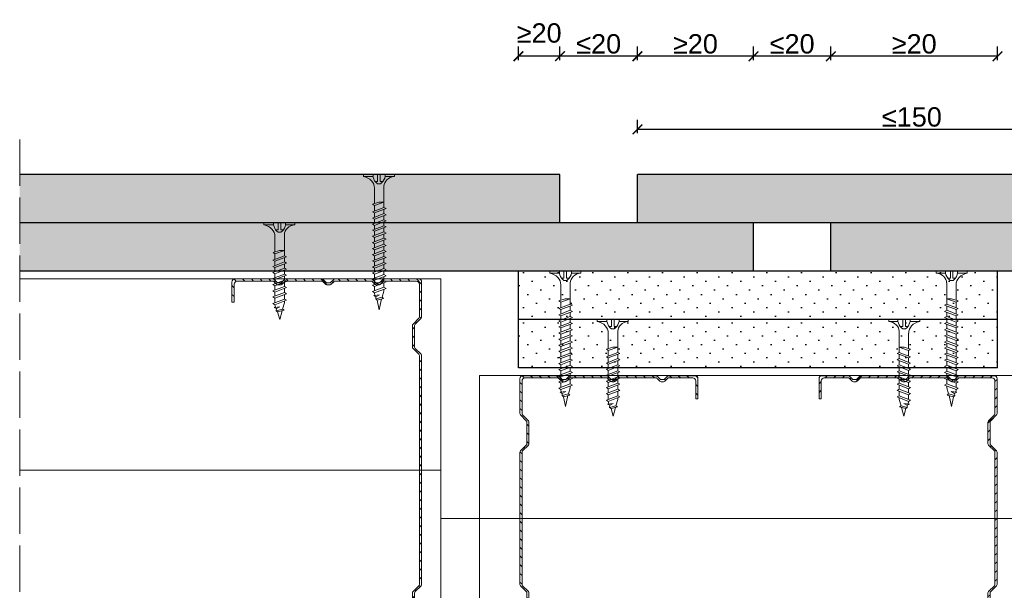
# Model space of a CAD drawing. Header units: millimetres. Extents: x 1770 to 2946, y 954 to 1412.
# Tile 7 of 8: x 2564 to 2819, y 1265 to 1412. Entities that reach past the tile are written whole.
import ezdxf

# ---------------------------------------------------------------- set-up
doc = ezdxf.new("R2010")
doc.units = ezdxf.units.MM
doc.linetypes.add('ACAD_ISO02W100', pattern=[15, 12, -3])
for name, color, linetype, lineweight in [('_ISOVER WELNA', 7, 'BATTING', 9), ('_RIGIPS AKCESORIA', 7, 'Continuous', 18), ('_RIGIPS G-K', 7, 'Continuous', 25), ('_RIGIPS PROFIL', 7, 'Continuous', 18), ('PRZERYWANA', 7, 'ACAD_ISO02W100', 9), ('WYMIARY', 7, 'Continuous', 25)]:
    doc.layers.add(name, color=color, linetype=linetype, lineweight=lineweight)
doc.styles.get("Standard").update_dxf_attribs({"font": 'arial.ttf'})
doc.linetypes.add('BATTING', pattern='A,0.00254,-2.54,[134,ltypeshp.shx,S=2.54,R=0,X=-2.54,Y=0],-5.08,[134,ltypeshp.shx,S=2.54,R=180,X=2.54,Y=0],-2.54', length=10.16254)
doc.dimstyles.new('ISO-25', dxfattribs={"dimtxt": 5, "dimasz": 2.5, "dimexe": 2.5, "dimexo": 0.625, "dimtad": 1, "dimtxsty": 'Standard', "dimblk": 'ARCHTICK', "dimcen": 2.5, "dimadec": 0, "dimazin": 0, "dimtfac": 1, "dimtmove": 0, "dimatfit": 3, "dimfxl": 1, "dimfxlon": 1, "dimarcsym": 0})
pattern_1 = [(315, (793.888, -502.8173), (3.367596, 1.122532), [0, -3.175])]

# ---------------------------------------------------------------- blocks, each defined once
blk = doc.blocks.new('TN 25')
at = {"layer": '_RIGIPS AKCESORIA'}
for p, q in [((0, -0.84), (0, 7.16)), ((0, 7.16), (0.46, 7.16)), ((0.46, 7.16), (0.46, 4.78)), ((0.46, 4.78), (0, 4.78)), ((0, 3.5), (1.77, 3.5)), ((0, 2.83), (1.77, 2.83)), ((1.77, 3.5), (1.77, 4.2)), ((1.77, 2.83), (1.77, 2.18)), ((3.02, 4.46), (8.47, 4.46)), ((7.12, 4.46), (7.12, 3.18)), ((8.03, 2.01), (7.12, 4.46)), ((7.12, 3.18), (7.65, 1.53)), ((8.47, 4.46), (8.79, 5)), ((9.61, 1.51), (8.47, 4.46)), ((8.79, 5), (9.93, 2.01)), ((9, 4.46), (10.1, 4.46)), ((10.1, 4.46), (10.41, 5)), ((11.23, 1.51), (10.1, 4.46)), ((10.41, 5), (11.56, 2.01)), ((10.62, 4.46), (11.67, 4.46)), ((11.67, 4.46), (11.99, 5)), ((12.81, 1.51), (11.67, 4.46)), ((11.99, 5), (13.14, 2.01)), ((12.2, 4.46), (13.21, 4.46)), ((13.21, 4.46), (13.52, 5)), ((14.34, 1.51), (13.21, 4.46)), ((13.52, 5), (14.67, 2.01)), ((13.73, 4.46), (14.8, 4.46)), ((14.8, 4.46), (15.12, 5)), ((15.94, 1.51), (14.8, 4.46)), ((15.12, 5), (16.26, 2.01)), ((15.33, 4.46), (16.42, 4.46)), ((16.42, 4.46), (16.73, 5)), ((17.55, 1.51), (16.42, 4.46)), ((16.73, 5), (17.88, 2.01)), ((16.94, 4.46), (17.99, 4.46)), ((17.99, 4.46), (18.31, 5)), ((19.13, 1.51), (17.99, 4.46)), ((18.31, 5), (19.45, 2.01)), ((18.52, 4.46), (19.68, 4.46)), ((19.68, 4.46), (20, 5)), ((20.82, 1.51), (19.68, 4.46)), ((20, 5), (21.14, 2.01)), ((20.21, 4.46), (20.7, 4.46)), ((20.7, 4.46), (22.28, 3.98)), ((21.85, 1.83), (21.67, 3.28)), ((21.67, 3.28), (22.14, 2.4)), ((22.28, 3.98), (22.56, 4.37)), ((22.7, 2.36), (22.28, 3.98)), ((22.56, 4.37), (23.03, 2.71)), ((23.03, 2.71), (22.7, 2.36)), ((22.71, 3.85), (25, 3.24)), ((25, 3.24), (23.03, 2.71)), ((0.46, 1.64), (0, 1.64)), ((0.46, -0.84), (0.46, 1.64)), ((7.49, 2.01), (3.55, 2.01)), ((7.65, 1.53), (8.03, 2.01)), ((9.41, 2.01), (8.03, 2.01)), ((9.93, 2.01), (9.61, 1.51)), ((11.04, 2.01), (9.93, 2.01)), ((11.56, 2.01), (11.23, 1.51)), ((12.61, 2.01), (11.56, 2.01)), ((13.14, 2.01), (12.81, 1.51)), ((14.15, 2.01), (13.14, 2.01)), ((14.67, 2.01), (14.34, 1.51)), ((15.74, 2.01), (14.67, 2.01)), ((16.26, 2.01), (15.94, 1.51)), ((17.36, 2.01), (16.26, 2.01)), ((17.88, 2.01), (17.55, 1.51)), ((18.93, 2.01), (17.88, 2.01)), ((19.45, 2.01), (19.13, 1.51)), ((19.45, 2.01), (20.62, 2.01)), ((21.14, 2.01), (20.82, 1.51)), ((21.14, 2.01), (21.81, 2.12)), ((22.14, 2.4), (21.85, 1.83)), ((22.7, 2.36), (22.14, 2.4)), ((0, -0.84), (0.46, -0.84))]:
    blk.add_line(p, q, dxfattribs=at)
for centre, major_axis, ratio, start_param, end_param in [((3.09, 7.67), (0.17, 3.2), 0.826134, 1.773653, 3.180586), ((-0.04, 0.9), (0, 3.93), 0.848176, -0.720942, -0.151112), ((1.66, 3.18), (0, 0.895), 0.848176, -1.552777, -0.720942), ((1.66, 3.18), (0, 0.895), 0.848176, 3.862535, 4.730408), ((3.37, -1.57), (0.28, 3.57), 0.832181, 0.035984, 1.430787), ((-2.73, 15.91), (0, 14.76), 0.848176, 3.399396, 3.475072), ((0.59, 4.62), (0, 2.81), 0.848176, 3.475072, 3.862535)]:
    blk.add_ellipse(centre, major_axis=major_axis, ratio=ratio, start_param=start_param, end_param=end_param, dxfattribs=at)
blk = doc.blocks.new('TN 35')
at = {"layer": '_RIGIPS AKCESORIA'}
for p, q in [((0, -0.84), (0, 7.16)), ((0, 7.16), (0.46, 7.16)), ((0.46, 7.16), (0.46, 4.78)), ((0.46, 4.78), (0, 4.78)), ((0, 3.5), (1.77, 3.5)), ((0, 2.83), (1.77, 2.83)), ((1.77, 3.5), (1.77, 4.2)), ((1.77, 2.83), (1.77, 2.18)), ((3.02, 4.46), (8.47, 4.46)), ((7.12, 4.46), (7.12, 3.18)), ((8.03, 2.01), (7.12, 4.46)), ((7.12, 3.18), (7.65, 1.53)), ((8.47, 4.46), (8.79, 5)), ((9.61, 1.51), (8.47, 4.46)), ((8.79, 5), (9.93, 2.01)), ((9, 4.46), (10.1, 4.46)), ((10.1, 4.46), (10.41, 5)), ((11.23, 1.51), (10.1, 4.46)), ((10.41, 5), (11.56, 2.01)), ((10.62, 4.46), (11.67, 4.46)), ((11.67, 4.46), (11.99, 5)), ((12.81, 1.51), (11.67, 4.46)), ((11.99, 5), (13.14, 2.01)), ((12.2, 4.46), (13.21, 4.46)), ((13.21, 4.46), (13.52, 5)), ((14.34, 1.51), (13.21, 4.46)), ((13.52, 5), (14.67, 2.01)), ((13.73, 4.46), (14.8, 4.46)), ((14.8, 4.46), (15.12, 5)), ((15.94, 1.51), (14.8, 4.46)), ((15.12, 5), (16.26, 2.01)), ((15.33, 4.46), (16.42, 4.46)), ((16.42, 4.46), (16.73, 5)), ((17.55, 1.51), (16.42, 4.46)), ((16.73, 5), (17.88, 2.01)), ((16.94, 4.46), (17.99, 4.46)), ((17.99, 4.46), (18.31, 5)), ((19.13, 1.51), (17.99, 4.46)), ((18.31, 5), (19.45, 2.01)), ((18.52, 4.46), (19.57, 4.46)), ((19.57, 4.46), (19.88, 5)), ((20.7, 1.51), (19.57, 4.46)), ((19.88, 5), (21.03, 2.01)), ((20.09, 4.46), (21.14, 4.46)), ((21.14, 4.46), (21.46, 5)), ((22.28, 1.51), (21.14, 4.46)), ((21.46, 5), (22.6, 2.01)), ((21.67, 4.46), (22.72, 4.46)), ((22.72, 4.46), (23.03, 5)), ((23.85, 1.51), (22.72, 4.46)), ((23.03, 5), (24.18, 2.01)), ((23.24, 4.46), (24.29, 4.46)), ((24.29, 4.46), (24.61, 5)), ((25.43, 1.51), (24.29, 4.46)), ((24.61, 5), (25.75, 2.01)), ((24.81, 4.46), (25.87, 4.46)), ((25.87, 4.46), (26.18, 5)), ((27, 1.51), (25.87, 4.46)), ((26.18, 5), (27.33, 2.01)), ((26.39, 4.46), (27.44, 4.46)), ((27.44, 4.46), (27.76, 5)), ((28.58, 1.51), (27.44, 4.46)), ((27.76, 5), (28.9, 2.01)), ((27.96, 4.46), (29.13, 4.46)), ((29.13, 4.46), (29.45, 5)), ((30.27, 1.51), (29.13, 4.46)), ((29.45, 5), (30.59, 2.01)), ((29.65, 4.46), (30.15, 4.46)), ((30.15, 4.46), (31.73, 3.98)), ((31.3, 1.83), (31.12, 3.28)), ((31.12, 3.28), (31.59, 2.4)), ((31.73, 3.98), (32.01, 4.37)), ((32.15, 2.36), (31.73, 3.98)), ((32.01, 4.37), (32.48, 2.71)), ((32.48, 2.71), (32.15, 2.36)), ((32.16, 3.85), (35, 3.24)), ((35, 3.24), (32.48, 2.71)), ((0.46, 1.64), (0, 1.64)), ((0.46, -0.84), (0.46, 1.64)), ((7.49, 2.01), (3.55, 2.01)), ((7.65, 1.53), (8.03, 2.01)), ((9.41, 2.01), (8.03, 2.01)), ((9.93, 2.01), (9.61, 1.51)), ((11.04, 2.01), (9.93, 2.01)), ((11.56, 2.01), (11.23, 1.51)), ((12.61, 2.01), (11.56, 2.01)), ((13.14, 2.01), (12.81, 1.51)), ((14.15, 2.01), (13.14, 2.01)), ((14.67, 2.01), (14.34, 1.51)), ((15.74, 2.01), (14.67, 2.01)), ((16.26, 2.01), (15.94, 1.51)), ((17.36, 2.01), (16.26, 2.01)), ((17.88, 2.01), (17.55, 1.51)), ((18.93, 2.01), (17.84, 2.01)), ((19.45, 2.01), (19.13, 1.51)), ((20.51, 2.01), (19.41, 2.01)), ((21.03, 2.01), (20.7, 1.51)), ((22.08, 2.01), (20.99, 2.01)), ((22.6, 2.01), (22.28, 1.51)), ((23.66, 2.01), (22.56, 2.01)), ((24.18, 2.01), (23.85, 1.51)), ((25.23, 2.01), (24.14, 2.01)), ((25.75, 2.01), (25.43, 1.51)), ((26.81, 2.01), (25.71, 2.01)), ((27.33, 2.01), (27, 1.51)), ((28.38, 2.01), (27.33, 2.01)), ((28.9, 2.01), (28.58, 1.51)), ((28.9, 2.01), (30.07, 2.01)), ((30.59, 2.01), (30.27, 1.51)), ((30.59, 2.01), (31.26, 2.12)), ((31.59, 2.4), (31.3, 1.83)), ((32.15, 2.36), (31.59, 2.4)), ((0, -0.84), (0.46, -0.84))]:
    blk.add_line(p, q, dxfattribs=at)
for centre, major_axis, ratio, start_param, end_param in [((3.09, 7.67), (0.17, 3.2), 0.826134, 1.773653, 3.180586), ((-0.04, 0.9), (0, 3.93), 0.848176, -0.720942, -0.151112), ((1.66, 3.18), (0, 0.895), 0.848176, -1.552777, -0.720942), ((1.66, 3.18), (0, 0.895), 0.848176, 3.862535, 4.730408), ((3.37, -1.57), (0.28, 3.57), 0.832181, 0.035984, 1.430787), ((-2.73, 15.91), (0, 14.76), 0.848176, 3.399396, 3.475072), ((0.59, 4.62), (0, 2.81), 0.848176, 3.475072, 3.862535)]:
    blk.add_ellipse(centre, major_axis=major_axis, ratio=ratio, start_param=start_param, end_param=end_param, dxfattribs=at)
blk = doc.blocks.new('CW 100 ULTRASTIL')
h = blk.add_hatch()
h.set_pattern_fill('ANSI31', color=256, scale=0.5, style=0)
h.paths.add_polyline_path([(179.46, 109.85, -0.198912), (179.6, 110.2), (181.11, 111.71, 0.198912), (181.26, 112.06), (181.26, 117.65, 0.198912), (181.11, 118), (179.6, 119.51, -0.198912), (179.46, 119.86), (179.46, 128.31, -0.414214), (180.26, 129.11), (188.58, 129.11, -0.198912), (188.93, 128.96), (189.64, 128.25, 0.198912), (189.99, 128.11), (190.58, 128.11, 0.198912), (190.93, 128.25), (191.64, 128.96, -0.198912), (191.99, 129.11), (201.28, 129.11, -0.198912), (201.63, 128.96), (202.34, 128.25, 0.198912), (202.69, 128.11), (203.28, 128.11, 0.198912), (203.63, 128.25), (204.34, 128.96, -0.198912), (204.69, 129.11), (213.98, 129.11, -0.198912), (214.33, 128.96), (215.04, 128.25, 0.198912), (215.39, 128.11), (215.98, 128.11, 0.198912), (216.33, 128.25), (217.04, 128.96, -0.198912), (217.39, 129.11), (226.56, 129.11, -0.414214), (227.36, 128.31), (227.36, 123.66), (227.91, 123.66), (227.91, 128.86, 0.414214), (227.11, 129.66), (217.39, 129.66, 0.198912), (217.04, 129.51), (216.33, 128.8, -0.198912), (215.98, 128.66), (215.39, 128.66, -0.198912), (215.04, 128.8), (214.33, 129.51, 0.198912), (213.98, 129.66), (204.69, 129.66, 0.198912), (204.34, 129.51), (203.63, 128.8, -0.198912), (203.28, 128.66), (202.69, 128.66, -0.198912), (202.34, 128.8), (201.63, 129.51, 0.198912), (201.28, 129.66), (191.99, 129.66, 0.198912), (191.64, 129.51), (190.93, 128.8, -0.198912), (190.58, 128.66), (189.99, 128.66, -0.198912), (189.64, 128.8), (188.93, 129.51, 0.198912), (188.58, 129.66), (179.71, 129.66, 0.414214), (178.91, 128.86), (178.91, 119.86, 0.198912), (179.05, 119.51), (180.56, 118, -0.198912), (180.71, 117.65), (180.71, 112.06, -0.198912), (180.56, 111.71), (179.05, 110.2, 0.198912), (178.91, 109.85), (178.91, 50.66, 0.198912), (179.05, 50.31), (180.56, 48.8, -0.198912), (180.71, 48.45), (180.71, 42.86, -0.198912), (180.56, 42.51), (179.05, 41, 0.198912), (178.91, 40.65), (178.91, 31.66, 0.414214), (179.71, 30.86), (188.58, 30.86, 0.198912), (188.93, 31), (189.64, 31.71, -0.198912), (189.99, 31.86), (190.58, 31.86, -0.198912), (190.93, 31.71), (191.64, 31, 0.198912), (191.99, 30.86), (201.28, 30.86, 0.198912), (201.63, 31), (202.34, 31.71, -0.198912), (202.69, 31.86), (203.28, 31.86, -0.198912), (203.63, 31.71), (204.34, 31, 0.198912), (204.69, 30.86), (213.98, 30.86, 0.198912), (214.33, 31), (215.04, 31.71, -0.198912), (215.39, 31.86), (215.98, 31.86, -0.198912), (216.33, 31.71), (217.04, 31, 0.198912), (217.39, 30.86), (224.11, 30.86, 0.414214), (224.91, 31.66), (224.91, 36.86), (224.36, 36.86), (224.36, 32.21, -0.414214), (223.56, 31.41), (217.39, 31.41, -0.198912), (217.04, 31.55), (216.33, 32.26, 0.198912), (215.98, 32.41), (215.39, 32.41, 0.198912), (215.04, 32.26), (214.33, 31.55, -0.198912), (213.98, 31.41), (204.69, 31.41, -0.198912), (204.34, 31.55), (203.63, 32.26, 0.198912), (203.28, 32.41), (202.69, 32.41, 0.198912), (202.34, 32.26), (201.63, 31.55, -0.198912), (201.28, 31.41), (191.99, 31.41, -0.198912), (191.64, 31.55), (190.93, 32.26, 0.198912), (190.58, 32.41), (189.99, 32.41, 0.198912), (189.64, 32.26), (188.93, 31.55, -0.198912), (188.58, 31.41), (180.26, 31.41, -0.414214), (179.46, 32.21), (179.46, 40.65, -0.198912), (179.6, 41), (181.11, 42.51, 0.198912), (181.26, 42.86), (181.26, 48.45, 0.198912), (181.11, 48.8), (179.6, 50.31, -0.198912), (179.46, 50.66)])
at = {"layer": '_RIGIPS PROFIL'}
for p, q in [((178.91, 128.86), (178.91, 119.86)), ((179.46, 128.31), (179.46, 119.86)), ((188.58, 129.66), (179.71, 129.66)), ((188.58, 129.11), (180.26, 129.11)), ((188.93, 129.51), (189.64, 128.8)), ((188.93, 128.96), (189.64, 128.25)), ((190.58, 128.66), (189.99, 128.66)), ((190.58, 128.11), (189.99, 128.11)), ((191.64, 129.51), (190.93, 128.8)), ((191.64, 128.96), (190.93, 128.25)), ((201.28, 129.66), (191.99, 129.66)), ((201.28, 129.11), (191.99, 129.11)), ((201.63, 129.51), (202.34, 128.8)), ((201.63, 128.96), (202.34, 128.25)), ((203.28, 128.66), (202.69, 128.66)), ((203.28, 128.11), (202.69, 128.11)), ((204.34, 129.51), (203.63, 128.8)), ((204.34, 128.96), (203.63, 128.25)), ((204.69, 129.66), (213.98, 129.66)), ((204.69, 129.11), (213.98, 129.11)), ((214.33, 129.51), (215.04, 128.8)), ((214.33, 128.96), (215.04, 128.25)), ((215.98, 128.66), (215.39, 128.66)), ((215.98, 128.11), (215.39, 128.11)), ((217.04, 129.51), (216.33, 128.8)), ((217.04, 128.96), (216.33, 128.25)), ((227.11, 129.66), (217.39, 129.66)), ((226.56, 129.11), (217.39, 129.11)), ((227.36, 123.66), (227.36, 128.31)), ((227.91, 123.66), (227.91, 128.86)), ((227.36, 123.66), (227.91, 123.66)), ((180.56, 118), (179.05, 119.51)), ((181.11, 118), (179.6, 119.51)), ((180.71, 117.65), (180.71, 112.06)), ((181.26, 117.65), (181.26, 112.06)), ((178.91, 109.85), (178.91, 50.66)), ((180.56, 111.71), (179.05, 110.2)), ((179.46, 109.85), (179.46, 50.66)), ((181.11, 111.71), (179.6, 110.2)), ((180.56, 48.8), (179.05, 50.31)), ((181.11, 48.8), (179.6, 50.31)), ((180.71, 42.86), (180.71, 48.45)), ((181.26, 42.86), (181.26, 48.45)), ((180.56, 42.51), (179.05, 41)), ((181.11, 42.51), (179.6, 41)), ((178.91, 31.66), (178.91, 40.65)), ((179.46, 32.21), (179.46, 40.65)), ((224.36, 36.86), (224.36, 32.21)), ((224.36, 36.86), (224.91, 36.86)), ((224.91, 36.86), (224.91, 31.66)), ((188.58, 30.86), (179.71, 30.86)), ((188.58, 31.41), (180.26, 31.41)), ((188.93, 31.55), (189.64, 32.26)), ((188.93, 31), (189.64, 31.71)), ((190.58, 32.41), (189.99, 32.41)), ((190.58, 31.86), (189.99, 31.86)), ((191.64, 31.55), (190.93, 32.26)), ((191.64, 31), (190.93, 31.71)), ((201.28, 31.41), (191.99, 31.41)), ((201.28, 30.86), (191.99, 30.86)), ((201.63, 31.55), (202.34, 32.26)), ((201.63, 31), (202.34, 31.71)), ((203.28, 32.41), (202.69, 32.41)), ((203.28, 31.86), (202.69, 31.86)), ((204.34, 31.55), (203.63, 32.26)), ((204.34, 31), (203.63, 31.71)), ((204.69, 31.41), (213.98, 31.41)), ((204.69, 30.86), (213.98, 30.86)), ((214.33, 31.55), (215.04, 32.26)), ((214.33, 31), (215.04, 31.71)), ((215.98, 32.41), (215.39, 32.41)), ((215.98, 31.86), (215.39, 31.86)), ((217.04, 31.55), (216.33, 32.26)), ((217.04, 31), (216.33, 31.71)), ((223.56, 31.41), (217.39, 31.41)), ((224.11, 30.86), (217.39, 30.86))]:
    blk.add_line(p, q, dxfattribs=at)
for centre, radius, start, end in [((179.71, 128.86), 0.8, 90, 180), ((180.26, 128.31), 0.8, 90, 180), ((188.58, 129.16), 0.5, 45, 90), ((188.58, 128.61), 0.5, 45, 90), ((189.99, 129.16), 0.5, 225, 270), ((189.99, 128.61), 0.5, 225, 270), ((190.58, 129.16), 0.5, 270, 315), ((190.58, 128.61), 0.5, 270, 315), ((191.99, 129.16), 0.5, 90, 135), ((191.99, 128.61), 0.5, 90, 135), ((201.28, 129.16), 0.5, 45, 90), ((201.28, 128.61), 0.5, 45, 90), ((202.69, 129.16), 0.5, 225, 270), ((202.69, 128.61), 0.5, 225, 270), ((203.28, 129.16), 0.5, 270, 315), ((203.28, 128.61), 0.5, 270, 315), ((204.69, 129.16), 0.5, 90, 135), ((204.69, 128.61), 0.5, 90, 135), ((213.98, 129.16), 0.5, 45, 90), ((213.98, 128.61), 0.5, 45, 90), ((215.39, 129.16), 0.5, 225, 270), ((215.39, 128.61), 0.5, 225, 270), ((215.98, 129.16), 0.5, 270, 315), ((215.98, 128.61), 0.5, 270, 315), ((217.39, 129.16), 0.5, 90, 135), ((217.39, 128.61), 0.5, 90, 135), ((226.56, 128.31), 0.8, 0, 90), ((227.11, 128.86), 0.8, 0, 90), ((179.41, 119.86), 0.5, 180, 225), ((179.96, 119.86), 0.5, 180, 225), ((180.21, 117.65), 0.5, 0, 45), ((180.76, 117.65), 0.5, 0, 45), ((180.21, 112.06), 0.5, 315, 0), ((180.76, 112.06), 0.5, 315, 0), ((179.41, 109.85), 0.5, 135, 180), ((179.96, 109.85), 0.5, 135, 180), ((179.41, 50.66), 0.5, 180, 225), ((179.96, 50.66), 0.5, 180, 225), ((180.21, 48.45), 0.5, 0, 45), ((180.76, 48.45), 0.5, 0, 45), ((179.41, 40.65), 0.5, 135, 180), ((179.96, 40.65), 0.5, 135, 180), ((180.21, 42.86), 0.5, 315, 0), ((180.76, 42.86), 0.5, 315, 0), ((179.71, 31.66), 0.8, 180, 270), ((180.26, 32.21), 0.8, 180, 270), ((188.58, 31.91), 0.5, 270, 315), ((188.58, 31.36), 0.5, 270, 315), ((189.99, 31.91), 0.5, 90, 135), ((189.99, 31.36), 0.5, 90, 135), ((190.58, 31.91), 0.5, 45, 90), ((190.58, 31.36), 0.5, 45, 90), ((191.99, 31.91), 0.5, 225, 270), ((191.99, 31.36), 0.5, 225, 270), ((201.28, 31.91), 0.5, 270, 315), ((201.28, 31.36), 0.5, 270, 315), ((202.69, 31.91), 0.5, 90, 135), ((202.69, 31.36), 0.5, 90, 135), ((203.28, 31.91), 0.5, 45, 90), ((203.28, 31.36), 0.5, 45, 90), ((204.69, 31.91), 0.5, 225, 270), ((204.69, 31.36), 0.5, 225, 270), ((213.98, 31.91), 0.5, 270, 315), ((213.98, 31.36), 0.5, 270, 315), ((215.39, 31.91), 0.5, 90, 135), ((215.39, 31.36), 0.5, 90, 135), ((215.98, 31.91), 0.5, 45, 90), ((215.98, 31.36), 0.5, 45, 90), ((217.39, 31.91), 0.5, 225, 270), ((217.39, 31.36), 0.5, 225, 270), ((223.56, 32.21), 0.8, 270, 0), ((224.11, 31.66), 0.8, 270, 0)]:
    blk.add_arc(centre, radius, start, end, dxfattribs=at)
blk = doc.blocks.new('CW 75 ULTRASTIL')
h = blk.add_hatch()
h.set_pattern_fill('ANSI31', color=256, scale=0.5, style=0)
h.paths.add_polyline_path([(106.07, 103.31, -0.414214), (106.87, 104.11), (115.19, 104.11, -0.198912), (115.55, 103.96), (116.25, 103.25, 0.198912), (116.61, 103.11), (117.19, 103.11, 0.198912), (117.55, 103.25), (118.25, 103.96, -0.198912), (118.61, 104.11), (127.89, 104.11, -0.198912), (128.25, 103.96), (128.95, 103.25, 0.198912), (129.31, 103.11), (129.89, 103.11, 0.198912), (130.25, 103.25), (130.95, 103.96, -0.198912), (131.31, 104.11), (140.59, 104.11, -0.198912), (140.95, 103.96), (141.65, 103.25, 0.198912), (142.01, 103.11), (142.59, 103.11, 0.198912), (142.95, 103.25), (143.65, 103.96, -0.198912), (144.01, 104.11), (153.17, 104.11, -0.414214), (153.97, 103.31), (153.97, 98.66), (154.52, 98.66), (154.52, 103.86, 0.414214), (153.72, 104.66), (144.01, 104.66, 0.198912), (143.65, 104.51), (142.95, 103.8, -0.198912), (142.59, 103.66), (142.01, 103.66, -0.198912), (141.65, 103.8), (140.95, 104.51, 0.198912), (140.59, 104.66), (131.31, 104.66, 0.198912), (130.95, 104.51), (130.25, 103.8, -0.198912), (129.89, 103.66), (129.31, 103.66, -0.198912), (128.95, 103.8), (128.25, 104.51, 0.198912), (127.89, 104.66), (118.61, 104.66, 0.198912), (118.25, 104.51), (117.55, 103.8, -0.198912), (117.19, 103.66), (116.61, 103.66, -0.198912), (116.25, 103.8), (115.55, 104.51, 0.198912), (115.19, 104.66), (106.32, 104.66, 0.414214), (105.52, 103.86), (105.52, 94.86, 0.198912), (105.67, 94.51), (107.17, 93, -0.198912), (107.32, 92.65), (107.32, 87.06, -0.198912), (107.17, 86.71), (105.67, 85.2, 0.198912), (105.52, 84.85), (105.52, 50.66, 0.198912), (105.67, 50.31), (107.17, 48.8, -0.198912), (107.32, 48.45), (107.32, 42.86, -0.198912), (107.17, 42.51), (105.67, 41, 0.198912), (105.52, 40.65), (105.52, 31.66, 0.414214), (106.32, 30.86), (115.19, 30.86, 0.198912), (115.55, 31), (116.25, 31.71, -0.198912), (116.61, 31.86), (117.19, 31.86, -0.198912), (117.55, 31.71), (118.25, 31, 0.198912), (118.61, 30.86), (127.89, 30.86, 0.198912), (128.25, 31), (128.95, 31.71, -0.198912), (129.31, 31.86), (129.89, 31.86, -0.198912), (130.25, 31.71), (130.95, 31, 0.198912), (131.31, 30.86), (140.59, 30.86, 0.198912), (140.95, 31), (141.65, 31.71, -0.198912), (142.01, 31.86), (142.59, 31.86, -0.198912), (142.95, 31.71), (143.65, 31, 0.198912), (144.01, 30.86), (150.72, 30.86, 0.414214), (151.52, 31.66), (151.52, 36.86), (150.97, 36.86), (150.97, 32.21, -0.414214), (150.17, 31.41), (144.01, 31.41, -0.198912), (143.65, 31.55), (142.95, 32.26, 0.198912), (142.59, 32.41), (142.01, 32.41, 0.198912), (141.65, 32.26), (140.95, 31.55, -0.198912), (140.59, 31.41), (131.31, 31.41, -0.198912), (130.95, 31.55), (130.25, 32.26, 0.198912), (129.89, 32.41), (129.31, 32.41, 0.198912), (128.95, 32.26), (128.25, 31.55, -0.198912), (127.89, 31.41), (118.61, 31.41, -0.198912), (118.25, 31.55), (117.55, 32.26, 0.198912), (117.19, 32.41), (116.61, 32.41, 0.198912), (116.25, 32.26), (115.55, 31.55, -0.198912), (115.19, 31.41), (106.87, 31.41, -0.414214), (106.07, 32.21), (106.07, 40.65, -0.198912), (106.22, 41), (107.72, 42.51, 0.198912), (107.87, 42.86), (107.87, 48.45, 0.198912), (107.72, 48.8), (106.22, 50.31, -0.198912), (106.07, 50.66), (106.07, 84.85, -0.198912), (106.22, 85.2), (107.72, 86.71, 0.198912), (107.87, 87.06), (107.87, 92.65, 0.198912), (107.72, 93), (106.22, 94.51, -0.198912), (106.07, 94.86)])
at = {"layer": '_RIGIPS PROFIL'}
for p, q in [((115.19, 104.66), (106.32, 104.66)), ((115.55, 104.51), (116.25, 103.8)), ((118.25, 104.51), (117.55, 103.8)), ((127.89, 104.66), (118.61, 104.66)), ((128.25, 104.51), (128.95, 103.8)), ((130.95, 104.51), (130.25, 103.8)), ((131.31, 104.66), (140.59, 104.66)), ((140.95, 104.51), (141.65, 103.8)), ((143.65, 104.51), (142.95, 103.8)), ((153.72, 104.66), (144.01, 104.66)), ((105.52, 103.86), (105.52, 94.86)), ((106.07, 103.31), (106.07, 94.86)), ((115.19, 104.11), (106.87, 104.11)), ((115.55, 103.96), (116.25, 103.25)), ((117.19, 103.66), (116.61, 103.66)), ((117.19, 103.11), (116.61, 103.11)), ((118.25, 103.96), (117.55, 103.25)), ((127.89, 104.11), (118.61, 104.11)), ((128.25, 103.96), (128.95, 103.25)), ((129.89, 103.66), (129.31, 103.66)), ((129.89, 103.11), (129.31, 103.11)), ((130.95, 103.96), (130.25, 103.25)), ((131.31, 104.11), (140.59, 104.11)), ((140.95, 103.96), (141.65, 103.25)), ((142.59, 103.66), (142.01, 103.66)), ((142.59, 103.11), (142.01, 103.11)), ((143.65, 103.96), (142.95, 103.25)), ((153.17, 104.11), (144.01, 104.11)), ((153.97, 98.66), (153.97, 103.31)), ((154.52, 98.66), (154.52, 103.86)), ((153.97, 98.66), (154.52, 98.66)), ((107.17, 93), (105.67, 94.51)), ((107.72, 93), (106.22, 94.51)), ((107.32, 92.65), (107.32, 87.06)), ((107.87, 92.65), (107.87, 87.06)), ((107.17, 86.71), (105.67, 85.2)), ((107.72, 86.71), (106.22, 85.2)), ((105.52, 84.85), (105.52, 50.66)), ((106.07, 84.85), (106.07, 50.66)), ((107.17, 48.8), (105.67, 50.31)), ((107.72, 48.8), (106.22, 50.31)), ((107.32, 42.86), (107.32, 48.45)), ((107.87, 42.86), (107.87, 48.45)), ((107.17, 42.51), (105.67, 41)), ((107.72, 42.51), (106.22, 41)), ((105.52, 31.66), (105.52, 40.65)), ((106.07, 32.21), (106.07, 40.65)), ((150.97, 36.86), (150.97, 32.21)), ((150.97, 36.86), (151.52, 36.86)), ((151.52, 36.86), (151.52, 31.66)), ((115.19, 30.86), (106.32, 30.86)), ((115.19, 31.41), (106.87, 31.41)), ((115.55, 31.55), (116.25, 32.26)), ((115.55, 31), (116.25, 31.71)), ((117.19, 32.41), (116.61, 32.41)), ((117.19, 31.86), (116.61, 31.86)), ((118.25, 31.55), (117.55, 32.26)), ((118.25, 31), (117.55, 31.71)), ((127.89, 31.41), (118.61, 31.41)), ((127.89, 30.86), (118.61, 30.86)), ((128.25, 31.55), (128.95, 32.26)), ((128.25, 31), (128.95, 31.71)), ((129.89, 32.41), (129.31, 32.41)), ((129.89, 31.86), (129.31, 31.86)), ((130.95, 31.55), (130.25, 32.26)), ((130.95, 31), (130.25, 31.71)), ((131.31, 31.41), (140.59, 31.41)), ((131.31, 30.86), (140.59, 30.86)), ((140.95, 31.55), (141.65, 32.26)), ((140.95, 31), (141.65, 31.71)), ((142.59, 32.41), (142.01, 32.41)), ((142.59, 31.86), (142.01, 31.86)), ((143.65, 31.55), (142.95, 32.26)), ((143.65, 31), (142.95, 31.71)), ((150.17, 31.41), (144.01, 31.41)), ((150.72, 30.86), (144.01, 30.86))]:
    blk.add_line(p, q, dxfattribs=at)
for centre, radius, start, end in [((106.32, 103.86), 0.8, 90, 180), ((115.19, 104.16), 0.5, 45, 90), ((118.61, 104.16), 0.5, 90, 135), ((127.89, 104.16), 0.5, 45, 90), ((131.31, 104.16), 0.5, 90, 135), ((140.59, 104.16), 0.5, 45, 90), ((144.01, 104.16), 0.5, 90, 135), ((153.72, 103.86), 0.8, 0, 90), ((106.87, 103.31), 0.8, 90, 180), ((115.19, 103.61), 0.5, 45, 90), ((116.61, 104.16), 0.5, 225, 270), ((116.61, 103.61), 0.5, 225, 270), ((117.19, 104.16), 0.5, 270, 315), ((117.19, 103.61), 0.5, 270, 315), ((118.61, 103.61), 0.5, 90, 135), ((127.89, 103.61), 0.5, 45, 90), ((129.31, 104.16), 0.5, 225, 270), ((129.31, 103.61), 0.5, 225, 270), ((129.89, 104.16), 0.5, 270, 315), ((129.89, 103.61), 0.5, 270, 315), ((131.31, 103.61), 0.5, 90, 135), ((140.59, 103.61), 0.5, 45, 90), ((142.01, 104.16), 0.5, 225, 270), ((142.01, 103.61), 0.5, 225, 270), ((142.59, 104.16), 0.5, 270, 315), ((142.59, 103.61), 0.5, 270, 315), ((144.01, 103.61), 0.5, 90, 135), ((153.17, 103.31), 0.8, 0, 90), ((106.02, 94.86), 0.5, 180, 225), ((106.57, 94.86), 0.5, 180, 225), ((106.82, 92.65), 0.5, 0, 45), ((107.37, 92.65), 0.5, 0, 45), ((106.82, 87.06), 0.5, 315, 0), ((107.37, 87.06), 0.5, 315, 0), ((106.02, 84.85), 0.5, 135, 180), ((106.57, 84.85), 0.5, 135, 180), ((106.02, 50.66), 0.5, 180, 225), ((106.57, 50.66), 0.5, 180, 225), ((106.82, 48.45), 0.5, 0, 45), ((107.37, 48.45), 0.5, 0, 45), ((106.02, 40.65), 0.5, 135, 180), ((106.57, 40.65), 0.5, 135, 180), ((106.82, 42.86), 0.5, 315, 0), ((107.37, 42.86), 0.5, 315, 0), ((106.32, 31.66), 0.8, 180, 270), ((106.87, 32.21), 0.8, 180, 270), ((115.19, 31.91), 0.5, 270, 315), ((115.19, 31.36), 0.5, 270, 315), ((116.61, 31.91), 0.5, 90, 135), ((116.61, 31.36), 0.5, 90, 135), ((117.19, 31.91), 0.5, 45, 90), ((117.19, 31.36), 0.5, 45, 90), ((118.61, 31.91), 0.5, 225, 270), ((118.61, 31.36), 0.5, 225, 270), ((127.89, 31.91), 0.5, 270, 315), ((127.89, 31.36), 0.5, 270, 315), ((129.31, 31.91), 0.5, 90, 135), ((129.31, 31.36), 0.5, 90, 135), ((129.89, 31.91), 0.5, 45, 90), ((129.89, 31.36), 0.5, 45, 90), ((131.31, 31.91), 0.5, 225, 270), ((131.31, 31.36), 0.5, 225, 270), ((140.59, 31.91), 0.5, 270, 315), ((140.59, 31.36), 0.5, 270, 315), ((142.01, 31.91), 0.5, 90, 135), ((142.01, 31.36), 0.5, 90, 135), ((142.59, 31.91), 0.5, 45, 90), ((142.59, 31.36), 0.5, 45, 90), ((144.01, 31.91), 0.5, 225, 270), ((144.01, 31.36), 0.5, 225, 270), ((150.17, 32.21), 0.8, 270, 0), ((150.72, 31.66), 0.8, 270, 0)]:
    blk.add_arc(centre, radius, start, end, dxfattribs=at)
blk = doc.blocks.new('_ArchTick')
at = {"color": 0, "linetype": 'ByBlock', "const_width": 0.15}
blk.add_lwpolyline([(-0.5, -0.5), (0.5, 0.5)], dxfattribs=at)
blk = doc.blocks.new('*D23')
at = {"layer": 'Defpoints', "color": 0, "transparency": 16777216}
for p in [(2723.77, 1383.95), (2723.77, 1359.75), (2865.62, 1344.75)]:
    blk.add_point(p, dxfattribs=at)
at = {"layer": 'WYMIARY', "color": 0, "lineweight": -2, "transparency": 16777216}
for p, q in [((2723.77, 1382.95), (2723.77, 1386.45)), ((2865.62, 1382.95), (2865.62, 1386.45)), ((2865.62, 1383.95), (2723.77, 1383.95))]:
    blk.add_line(p, q, dxfattribs=at)
at = {"layer": 'WYMIARY', "color": 0, "lineweight": -2, "transparency": 16777216, "xscale": 2.5, "yscale": 2.5, "zscale": 2.5, "rotation": 180}
blk.add_blockref('_ArchTick', (2723.77, 1383.95), dxfattribs=at)
at = {"layer": 'WYMIARY', "color": 0, "lineweight": -2, "transparency": 16777216, "xscale": 2.5, "yscale": 2.5, "zscale": 2.5}
blk.add_blockref('_ArchTick', (2865.62, 1383.95), dxfattribs=at)
at = {"layer": 'WYMIARY', "color": 0, "transparency": 16777216, "insert": (2794.7, 1387.13), "char_height": 5, "attachment_point": 5}
blk.add_mtext('≤150', dxfattribs=at)
blk = doc.blocks.new('*D24')
at = {"layer": 'Defpoints', "color": 0, "transparency": 16777216}
for p in [(2753.77, 1402.85), (2753.77, 1347.25), (2773.77, 1347.25)]:
    blk.add_point(p, dxfattribs=at)
at = {"layer": 'WYMIARY', "color": 0, "lineweight": -2, "transparency": 16777216}
for p, q in [((2753.77, 1401.85), (2753.77, 1405.35)), ((2773.77, 1401.85), (2773.77, 1405.35)), ((2773.77, 1402.85), (2753.77, 1402.85))]:
    blk.add_line(p, q, dxfattribs=at)
at = {"layer": 'WYMIARY', "color": 0, "lineweight": -2, "transparency": 16777216, "xscale": 2.5, "yscale": 2.5, "zscale": 2.5, "rotation": 180}
blk.add_blockref('_ArchTick', (2753.77, 1402.85), dxfattribs=at)
at = {"layer": 'WYMIARY', "color": 0, "lineweight": -2, "transparency": 16777216, "xscale": 2.5, "yscale": 2.5, "zscale": 2.5}
blk.add_blockref('_ArchTick', (2773.77, 1402.85), dxfattribs=at)
at = {"layer": 'WYMIARY', "color": 0, "transparency": 16777216, "insert": (2763.77, 1406.03), "char_height": 5, "attachment_point": 5}
blk.add_mtext('≤20', dxfattribs=at)
blk = doc.blocks.new('*D25')
at = {"layer": 'Defpoints', "color": 0, "transparency": 16777216}
for p in [(2773.77, 1402.85), (2773.77, 1347.25), (2816.84, 1333.85)]:
    blk.add_point(p, dxfattribs=at)
at = {"layer": 'WYMIARY', "color": 0, "lineweight": -2, "transparency": 16777216}
for p, q in [((2773.77, 1401.85), (2773.77, 1405.35)), ((2816.84, 1401.85), (2816.84, 1405.35)), ((2816.84, 1402.85), (2773.77, 1402.85))]:
    blk.add_line(p, q, dxfattribs=at)
at = {"layer": 'WYMIARY', "color": 0, "lineweight": -2, "transparency": 16777216, "xscale": 2.5, "yscale": 2.5, "zscale": 2.5, "rotation": 180}
blk.add_blockref('_ArchTick', (2773.77, 1402.85), dxfattribs=at)
at = {"layer": 'WYMIARY', "color": 0, "lineweight": -2, "transparency": 16777216, "xscale": 2.5, "yscale": 2.5, "zscale": 2.5}
blk.add_blockref('_ArchTick', (2816.84, 1402.85), dxfattribs=at)
at = {"layer": 'WYMIARY', "color": 0, "transparency": 16777216, "insert": (2795.3, 1406.03), "char_height": 5, "attachment_point": 5}
blk.add_mtext('≥20', dxfattribs=at)
blk = doc.blocks.new('*D26')
at = {"layer": 'Defpoints', "color": 0, "transparency": 16777216}
for p in [(2723.77, 1402.85), (2723.77, 1359.75), (2753.77, 1347.25)]:
    blk.add_point(p, dxfattribs=at)
at = {"layer": 'WYMIARY', "color": 0, "lineweight": -2, "transparency": 16777216}
for p, q in [((2723.77, 1401.85), (2723.77, 1405.35)), ((2753.77, 1401.85), (2753.77, 1405.35)), ((2753.77, 1402.85), (2723.77, 1402.85))]:
    blk.add_line(p, q, dxfattribs=at)
at = {"layer": 'WYMIARY', "color": 0, "lineweight": -2, "transparency": 16777216, "xscale": 2.5, "yscale": 2.5, "zscale": 2.5, "rotation": 180}
blk.add_blockref('_ArchTick', (2723.77, 1402.85), dxfattribs=at)
at = {"layer": 'WYMIARY', "color": 0, "lineweight": -2, "transparency": 16777216, "xscale": 2.5, "yscale": 2.5, "zscale": 2.5}
blk.add_blockref('_ArchTick', (2753.77, 1402.85), dxfattribs=at)
at = {"layer": 'WYMIARY', "color": 0, "transparency": 16777216, "insert": (2738.77, 1406.03), "char_height": 5, "attachment_point": 5}
blk.add_mtext('≥20', dxfattribs=at)
blk = doc.blocks.new('*D27')
at = {"layer": 'Defpoints', "color": 0, "transparency": 16777216}
for p in [(2703.77, 1402.85), (2703.77, 1347.25), (2723.77, 1347.25)]:
    blk.add_point(p, dxfattribs=at)
at = {"layer": 'WYMIARY', "color": 0, "lineweight": -2, "transparency": 16777216}
for p, q in [((2703.77, 1401.85), (2703.77, 1405.35)), ((2723.77, 1401.85), (2723.77, 1405.35)), ((2723.77, 1402.85), (2703.77, 1402.85))]:
    blk.add_line(p, q, dxfattribs=at)
at = {"layer": 'WYMIARY', "color": 0, "lineweight": -2, "transparency": 16777216, "xscale": 2.5, "yscale": 2.5, "zscale": 2.5, "rotation": 180}
blk.add_blockref('_ArchTick', (2703.77, 1402.85), dxfattribs=at)
at = {"layer": 'WYMIARY', "color": 0, "lineweight": -2, "transparency": 16777216, "xscale": 2.5, "yscale": 2.5, "zscale": 2.5}
blk.add_blockref('_ArchTick', (2723.77, 1402.85), dxfattribs=at)
at = {"layer": 'WYMIARY', "color": 0, "transparency": 16777216, "insert": (2713.77, 1406.03), "char_height": 5, "attachment_point": 5}
blk.add_mtext('≤20', dxfattribs=at)
blk = doc.blocks.new('*D28')
at = {"layer": 'Defpoints', "color": 0, "transparency": 16777216}
for p in [(2693.02, 1402.85), (2703.77, 1347.25), (2693.02, 1333.85)]:
    blk.add_point(p, dxfattribs=at)
at = {"layer": 'WYMIARY', "color": 0, "lineweight": -2, "transparency": 16777216}
for p, q in [((2693.02, 1401.85), (2693.02, 1405.35)), ((2703.77, 1401.85), (2703.77, 1405.35)), ((2703.77, 1402.85), (2693.02, 1402.85))]:
    blk.add_line(p, q, dxfattribs=at)
at = {"layer": 'WYMIARY', "color": 0, "lineweight": -2, "transparency": 16777216, "xscale": 2.5, "yscale": 2.5, "zscale": 2.5, "rotation": 180}
blk.add_blockref('_ArchTick', (2693.02, 1402.85), dxfattribs=at)
at = {"layer": 'WYMIARY', "color": 0, "lineweight": -2, "transparency": 16777216, "xscale": 2.5, "yscale": 2.5, "zscale": 2.5}
blk.add_blockref('_ArchTick', (2703.77, 1402.85), dxfattribs=at)
at = {"layer": 'WYMIARY', "color": 0, "transparency": 16777216, "insert": (2698.39, 1408.84), "char_height": 5, "attachment_point": 5}
blk.add_mtext('≥20', dxfattribs=at)

msp = doc.modelspace()

# ---------------------------------------------------------------- hatches: boundary and pattern name
at = {"layer": '_RIGIPS G-K'}
h = msp.add_hatch(dxfattribs=at)
h.set_pattern_fill('DOTS', color=256, scale=2, angle=-45, style=0)
h.set_pattern_definition(pattern_1)
h.paths.add_polyline_path([(2703.77, 1372.249), (2564.163, 1372.249), (2564.163, 1359.749), (2703.77, 1359.749)])
h.paths.add_polyline_path([(2945.691, 1372.249), (2723.77, 1372.249), (2723.77, 1359.749), (2945.691, 1359.749)])
h = msp.add_hatch(dxfattribs=at)
h.set_pattern_fill('DOTS', color=256, scale=2, angle=-45, style=0)
h.set_pattern_definition(pattern_1)
h.paths.add_polyline_path([(2753.77, 1359.749), (2564.163, 1359.749), (2564.163, 1347.249), (2753.77, 1347.249)])
h.paths.add_polyline_path([(2945.691, 1359.749), (2773.77, 1359.749), (2773.77, 1347.249), (2945.691, 1347.249)])
h = msp.add_hatch(dxfattribs=at)
h.set_pattern_fill('DOTS', color=256, scale=2, angle=-45, style=0)
h.set_pattern_definition([(315, (793.888, -501.9173), (3.367596, 1.122532), [0, -3.175])])
h.paths.add_polyline_path([(2816.838, 1347.249), (2693.016, 1347.249), (2693.016, 1334.749), (2816.838, 1334.749)])
h = msp.add_hatch(dxfattribs=at)
h.set_pattern_fill('DOTS', color=256, scale=2, angle=-45, style=0)
h.set_pattern_definition([(315, (260.686, -551.9173), (3.367596, 1.122532), [0, -3.175])])
h.paths.add_polyline_path([(2816.838, 1334.749), (2693.016, 1334.749), (2693.016, 1322.249), (2816.838, 1322.249)])

# ---------------------------------------------------------------- linework, layer by layer
at = {"layer": '_ISOVER WELNA', "ltscale": 4.8}
msp.add_line((2673.016, 1295.849), (2564.163, 1295.849), dxfattribs=at)
at = {"layer": '_ISOVER WELNA', "ltscale": 3.6}
msp.add_line((2836.838, 1283.349), (2673.016, 1283.349), dxfattribs=at)
at = {"layer": '_RIGIPS G-K'}
for p, q in [((2703.77, 1372.249), (2564.163, 1372.249)), ((2703.77, 1359.749), (2703.77, 1372.249)), ((2945.691, 1372.249), (2723.77, 1372.249)), ((2723.77, 1359.749), (2723.77, 1372.249)), ((2945.691, 1359.749), (2564.163, 1359.749)), ((2753.77, 1347.249), (2753.77, 1359.749)), ((2773.77, 1347.249), (2773.77, 1359.749)), ((2945.691, 1347.249), (2564.163, 1347.249)), ((2693.016, 1322.249), (2693.016, 1347.249)), ((2816.838, 1322.249), (2816.838, 1347.249)), ((2816.838, 1334.749), (2693.016, 1334.749)), ((2816.838, 1322.249), (2693.016, 1322.249))]:
    msp.add_line(p, q, dxfattribs=at)
at = {"layer": '_RIGIPS PROFIL'}
for p, q in [((2564.163, 1345.249), (2673.016, 1345.249)), ((2673.016, 1246.449), (2673.016, 1345.249)), ((2683.016, 1320.249), (2826.838, 1320.249)), ((2683.016, 1246.449), (2683.016, 1320.249))]:
    msp.add_line(p, q, dxfattribs=at)
at = {"layer": 'PRZERYWANA'}
msp.add_line((2564.163, 1381.349), (2564.163, 1108.549), dxfattribs=at)

# ---------------------------------------------------------------- block references
at = {"layer": '_RIGIPS AKCESORIA', "rotation": 270}
for name, p in [('TN 35', (2653.816, 1372.249)), ('TN 25', (2628.105, 1359.749)), ('TN 35', (2701.97, 1347.249)), ('TN 25', (2714.247, 1334.749))]:
    msp.add_blockref(name, p, dxfattribs=at)
at = {"layer": '_RIGIPS AKCESORIA', "xscale": -1, "rotation": 90}
for name, p in [('TN 35', (2808.152, 1347.249)), ('TN 25', (2795.875, 1334.749))]:
    msp.add_blockref(name, p, dxfattribs=at)
at = {"layer": '_RIGIPS PROFIL', "xscale": -1}
msp.add_blockref('CW 100 ULTRASTIL', (2846.923, 1215.592), dxfattribs=at)
at = {"layer": '_RIGIPS PROFIL', "xscale": -1, "rotation": 180}
msp.add_blockref('CW 75 ULTRASTIL', (2587.89, 1351.106), dxfattribs=at)
at = {"layer": '_RIGIPS PROFIL', "rotation": 180}
msp.add_blockref('CW 75 ULTRASTIL', (2922.232, 1351.106), dxfattribs=at)

# ---------------------------------------------------------------- dimensions: what is measured, and where the dimension line sits
at = {"layer": 'WYMIARY'}
for base, p1, p2, picture, middle in [((2693.016, 1402.848), (2703.77, 1347.249), (2693.016, 1333.849), '*D28', (2698.393, 1408.838)), ((2723.77, 1402.848), (2753.77, 1347.249), (2723.77, 1359.749), '*D26', (2738.77, 1406.026)), ((2773.77, 1402.848), (2816.838, 1333.849), (2773.77, 1347.249), '*D25', (2795.304, 1406.026))]:
    dim = msp.add_linear_dim(base=base, p1=p1, p2=p2, text='≥20', dimstyle='ISO-25', override={"dimtad": 3, "dimtmove": 2}, dxfattribs=at)
    dim.commit()
    dim.dimension.update_dxf_attribs({"geometry": picture, "text_midpoint": middle})
for base, p1, p2, text, picture, middle in [((2703.77, 1402.848), (2723.77, 1347.249), (2703.77, 1347.249), '≤20', '*D27', (2713.77, 1406.026)), ((2753.77, 1402.848), (2773.77, 1347.249), (2753.77, 1347.249), '≤20', '*D24', (2763.77, 1406.026)), ((2723.77, 1383.95), (2865.625, 1344.749), (2723.77, 1359.749), '≤150', '*D23', (2794.698, 1387.128))]:
    dim = msp.add_linear_dim(base=base, p1=p1, p2=p2, text=text, dimstyle='ISO-25', dxfattribs=at)
    dim.commit()
    dim.dimension.update_dxf_attribs({"geometry": picture, "text_midpoint": middle})

doc.saveas('drawing.dxf')
